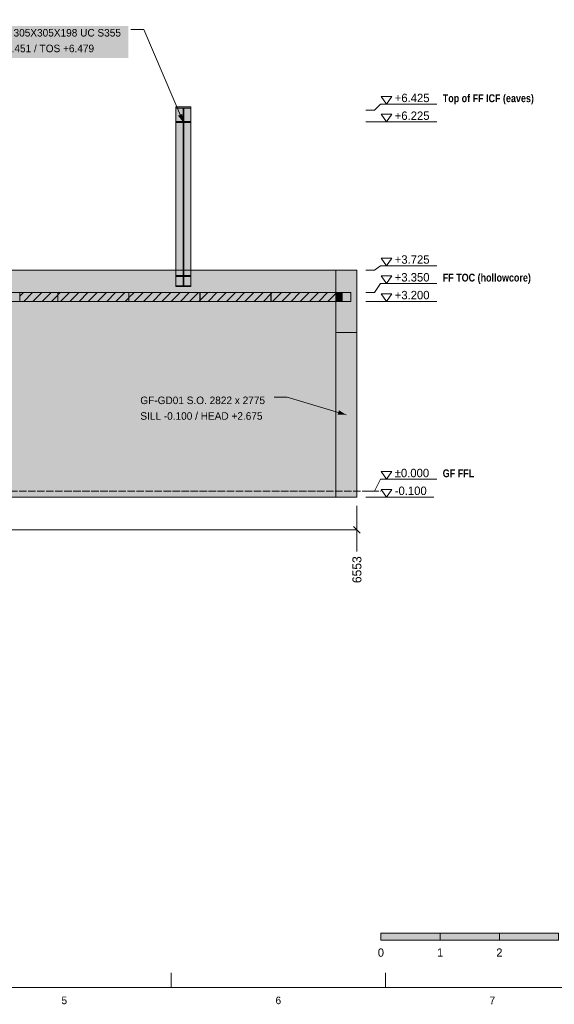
# Model space of a CAD drawing. Header units: millimetres. Extents: x 17 to 413, y 4 to 292.
# Tile 2 of 4: x 175 to 265, y 4 to 170. Entities that reach past the tile are written whole.
import ezdxf
from ezdxf.enums import TextEntityAlignment as Align

# ---------------------------------------------------------------- set-up
doc = ezdxf.new("R2010")
doc.units = ezdxf.units.MM
doc.linetypes.add('DASHED', pattern=[1.524, 1.27, -0.254])
for name, color, linetype in [('FILL-EPS', 7, 'Continuous'), ('FILL-INK', 7, 'Continuous'), ('FILL-LIGHT', 7, 'Continuous'), ('FILL-STEEL', 7, 'Continuous'), ('FILL-WHITE', 7, 'Continuous'), ('LINE-CORE', 7, 'Continuous'), ('LINE-INK', 7, 'Continuous'), ('LINE-STEEL-DASH', 7, 'DASHED'), ('LINE-STEEL_GREY', 7, 'Continuous'), ('TEXT-INK', 7, 'Continuous'), ('TEXT-STEEL', 7, 'Continuous'), ('TEXT-STEEL_GREY', 7, 'Continuous')]:
    doc.layers.add(name, color=color, linetype=linetype)
doc.styles.add('OpenSansCondensed-Bold', font='OpenSansCondensed-Bold.ttf')

msp = doc.modelspace()

# ---------------------------------------------------------------- hatches: boundary and pattern name
at = {"layer": 'FILL-EPS', "true_color": 0xccffff}
h = msp.add_hatch(color=7, dxfattribs=at)
h.dxf.hatch_style = 1
h.paths.add_polyline_path([(229.06, 122.7), (230.92, 122.7), (230.92, 123.81), (230.92, 124.22), (230.24, 124.22), (228.38, 124.22), (228.38, 126.96), (228.38, 127.96), (229.34, 127.96), (231.94, 127.96), (231.94, 118.48), (231.94, 117.46), (231.56, 117.46), (228.38, 117.46), (228.38, 121.19), (228.38, 122.7)])
at = {"layer": 'FILL-INK', "true_color": 0x1a1a1f}
h = msp.add_hatch(color=250, dxfattribs=at)
h.dxf.hatch_style = 1
h.paths.add_polyline_path([(202.66, 152.89), (201.76, 154.03), (202.46, 154.33)])
h = msp.add_hatch(color=250, dxfattribs=at)
h.dxf.hatch_style = 1
h.paths.add_polyline_path([(230.16, 103.58), (228.71, 103.62), (228.92, 104.35)])
at = {"layer": 'FILL-INK', "true_color": 0x14141a}
h = msp.add_hatch(color=250, dxfattribs=at)
h.dxf.hatch_style = 1
h.paths.add_polyline_path([(236, 15), (246, 15), (246, 16.2), (236, 16.2)])
h = msp.add_hatch(color=250, dxfattribs=at)
h.dxf.hatch_style = 1
h.paths.add_polyline_path([(256, 15), (266, 15), (266, 16.2), (256, 16.2)])
at = {"layer": 'FILL-LIGHT', "true_color": 0xcccccf}
h = msp.add_hatch(color=254, dxfattribs=at)
h.dxf.hatch_style = 1
h.paths.add_polyline_path([(176.84, 124.21), (181.45, 124.21), (181.45, 123.13), (181.45, 122.71), (179.65, 122.71), (175.04, 122.71), (175.04, 123.79), (175.04, 124.21)])
h = msp.add_hatch(color=254, dxfattribs=at)
h.dxf.hatch_style = 1
h.paths.add_polyline_path([(184.84, 124.21), (193.45, 124.21), (193.45, 123.13), (193.45, 122.71), (190.09, 122.71), (181.48, 122.71), (181.48, 123.79), (181.48, 124.21)])
h = msp.add_hatch(color=254, dxfattribs=at)
h.dxf.hatch_style = 1
h.paths.add_polyline_path([(196.84, 124.21), (205.45, 124.21), (205.45, 123.13), (205.45, 122.71), (202.09, 122.71), (193.48, 122.71), (193.48, 123.79), (193.48, 124.21)])
h = msp.add_hatch(color=254, dxfattribs=at)
h.dxf.hatch_style = 1
h.paths.add_polyline_path([(217.45, 124.21), (217.45, 123.13), (217.45, 122.71), (214.09, 122.71), (205.48, 122.71), (205.48, 123.79), (205.48, 124.21), (208.84, 124.21)])
h = msp.add_hatch(color=254, dxfattribs=at)
h.dxf.hatch_style = 1
h.paths.add_polyline_path([(229.45, 124.21), (229.45, 123.13), (229.45, 122.71), (226.09, 122.71), (217.48, 122.71), (217.48, 123.79), (217.48, 124.21), (220.84, 124.21)])
at = {"layer": 'FILL-STEEL', "true_color": 0x0d2973}
h = msp.add_hatch(color=166, dxfattribs=at)
h.dxf.hatch_style = 1
h.paths.add_polyline_path([(203.05, 152.89), (201.38, 152.89), (201.38, 153.01), (201.38, 153.07), (201.82, 153.07), (202.61, 153.07), (202.61, 154.38), (202.61, 155.32), (202.09, 155.32), (201.38, 155.32), (201.38, 155.42), (201.38, 155.5), (202.47, 155.5), (203.94, 155.5), (203.94, 155.4), (203.94, 155.32), (203.43, 155.32), (202.71, 155.32), (202.71, 153.87), (202.71, 153.07), (203.15, 153.07), (203.94, 153.07), (203.94, 152.96), (203.94, 152.89)])
at = {"layer": 'FILL-WHITE', "true_color": 0xffffff}
h = msp.add_hatch(color=7, dxfattribs=at)
h.dxf.hatch_style = 1
h.paths.add_polyline_path([(167.37, 163.77), (193.37, 163.77), (193.37, 169.16), (167.37, 169.16)])
h = msp.add_hatch(color=7, dxfattribs=at)
h.dxf.hatch_style = 1
h.paths.add_polyline_path([(201.37, 155.5), (201.37, 155.5), (201.38, 155.5), (203.94, 155.5), (203.94, 155.32), (202.71, 155.32), (201.38, 155.32), (201.38, 155.5), (201.37, 155.5)])
h = msp.add_hatch(color=7, dxfattribs=at)
h.dxf.hatch_style = 1
h.paths.add_polyline_path([(203.94, 155.5), (203.94, 127.06), (201.38, 127.06), (201.38, 155.5)])
h = msp.add_hatch(color=7, dxfattribs=at)
h.dxf.hatch_style = 1
h.paths.add_polyline_path([(202.61, 155.32), (202.61, 126.93), (201.38, 126.93), (201.38, 155.32)])
h = msp.add_hatch(color=7, dxfattribs=at)
h.dxf.hatch_style = 1
h.paths.add_polyline_path([(202.61, 153.07), (202.61, 155.32), (202.71, 155.32), (202.71, 153.07)])
h = msp.add_hatch(color=7, dxfattribs=at)
h.dxf.hatch_style = 1
h.paths.add_polyline_path([(203.94, 155.32), (203.94, 126.93), (202.71, 126.93), (202.71, 155.32)])
h = msp.add_hatch(color=7, dxfattribs=at)
h.dxf.hatch_style = 1
h.paths.add_polyline_path([(201.37, 152.89), (201.38, 152.89), (201.38, 153.07), (202.71, 153.07), (203.94, 153.07), (203.94, 152.89), (201.38, 152.89), (201.37, 152.89), (201.37, 152.89)])
h = msp.add_hatch(color=7, dxfattribs=at)
h.dxf.hatch_style = 1
h.paths.add_polyline_path([(202.61, 153.07), (202.61, 125.34), (201.38, 125.34), (201.38, 153.07)])
h = msp.add_hatch(color=7, dxfattribs=at)
h.dxf.hatch_style = 1
h.paths.add_polyline_path([(201.38, 125.21), (201.38, 152.89), (203.94, 152.89), (203.94, 125.21)])
h = msp.add_hatch(color=7, dxfattribs=at)
h.dxf.hatch_style = 1
h.paths.add_polyline_path([(203.94, 153.07), (203.94, 125.34), (202.71, 125.34), (202.71, 153.07)])
h = msp.add_hatch(color=7, dxfattribs=at)
h.dxf.hatch_style = 1
h.paths.add_polyline_path([(228.38, 127.96), (228.38, 89.71), (163.86, 89.71), (163.86, 114.46), (154.76, 114.46), (154.76, 89.71), (116.61, 89.71), (116.61, 114.46), (107.51, 114.46), (107.51, 89.71), (107.12, 89.71), (107.12, 127.96)])
h = msp.add_hatch(color=7, dxfattribs=at)
h.dxf.hatch_style = 1
h.paths.add_polyline_path([(228.38, 127.96), (228.38, 124.22), (107.12, 124.22), (107.12, 127.96)])
h = msp.add_hatch(color=7, dxfattribs=at)
h.dxf.hatch_style = 1
h.paths.add_polyline_path([(228.38, 127.96), (231.94, 127.96), (231.94, 89.71), (228.38, 89.71)])
h = msp.add_hatch(color=7, dxfattribs=at)
h.dxf.hatch_style = 1
h.paths.add_polyline_path([(228.38, 127.96), (231.94, 127.96), (231.94, 89.71), (231.94, 89.71), (231.94, 89.71), (228.38, 89.71), (228.38, 89.7), (228.38, 89.71), (228.38, 89.71), (228.38, 122.7), (228.38, 122.7), (229.45, 122.7), (229.45, 124.22), (228.38, 124.22), (228.38, 124.22), (228.38, 127.96), (228.38, 127.96), (228.38, 127.96), (228.38, 127.96)])
h = msp.add_hatch(color=7, dxfattribs=at)
h.dxf.hatch_style = 1
h.paths.add_polyline_path([(231.94, 127.96), (231.94, 89.71), (228.38, 89.71), (228.38, 122.7), (230.92, 122.7), (230.92, 124.22), (228.38, 124.22), (228.38, 127.96)])
h = msp.add_hatch(color=7, dxfattribs=at)
h.dxf.hatch_style = 1
h.paths.add_polyline_path([(201.38, 127.06), (201.38, 127.06), (203.94, 127.06), (203.94, 126.93), (202.71, 126.93), (202.71, 125.34), (203.94, 125.34), (203.94, 125.21), (201.38, 125.21), (201.38, 125.34), (202.61, 125.34), (202.61, 126.93), (201.38, 126.93), (201.38, 127.06), (201.37, 127.06), (201.37, 127.06), (201.37, 127.06), (201.37, 127.06)])
h = msp.add_hatch(color=7, dxfattribs=at)
h.dxf.hatch_style = 1
h.paths.add_polyline_path([(228.38, 124.22), (228.38, 124.22), (228.38, 122.7), (107.12, 122.7), (107.12, 124.22)])
h = msp.add_hatch(color=7, dxfattribs=at)
h.dxf.hatch_style = 1
h.paths.add_polyline_path([(229.45, 124.22), (229.45, 122.7), (228.38, 122.7), (228.38, 124.22)])
h = msp.add_hatch(color=7, dxfattribs=at)
h.dxf.hatch_style = 1
h.paths.add_polyline_path([(123.79, 122.7), (123.79, 122.7), (123.8, 122.7), (228.38, 122.7), (228.38, 122.7), (228.38, 89.71), (228.38, 89.71), (163.86, 89.71), (163.86, 114.46), (154.76, 114.46), (154.76, 89.71), (116.61, 89.71), (116.61, 114.46), (107.51, 114.46), (107.51, 89.71), (107.12, 89.71), (107.12, 122.7)])
h = msp.add_hatch(color=7, dxfattribs=at)
h.dxf.hatch_style = 1
h.paths.add_polyline_path([(231.94, 117.46), (231.94, 89.71), (228.38, 89.71), (228.38, 117.46)])
h = msp.add_hatch(color=7, dxfattribs=at)
h.dxf.hatch_style = 1
h.paths.add_polyline_path([(195.09, 101.79), (217.56, 101.79), (217.56, 107.18), (195.09, 107.18)])
h = msp.add_hatch(color=7, dxfattribs=at)
h.dxf.hatch_style = 1
h.paths.add_polyline_path([(246, 15), (256, 15), (256, 16.2), (246, 16.2)])

# ---------------------------------------------------------------- linework, layer by layer
at = {"layer": 'LINE-CORE', "lineweight": 5}
for points in [[(201.37, 155.5), (201.37, 155.5), (201.38, 155.5), (201.38, 155.5), (201.38, 155.5), (203.94, 155.5), (203.94, 155.32), (203.94, 155.32), (202.71, 155.32), (202.71, 155.32), (202.71, 155.32), (201.38, 155.32), (201.38, 155.5), (201.37, 155.5)], [(203.94, 155.5), (203.94, 127.06), (203.94, 127.06), (201.38, 127.06), (201.38, 155.5), (201.38, 155.5)], [(202.61, 155.32), (202.61, 126.93), (201.38, 126.93), (201.38, 155.32)], [(202.61, 153.07), (202.61, 155.32), (202.61, 155.32), (202.71, 155.32), (202.71, 155.32), (202.71, 153.07), (202.71, 153.07), (202.61, 153.07)], [(203.94, 155.32), (203.94, 126.93), (202.71, 126.93), (202.71, 155.32)], [(201.37, 152.89), (201.38, 152.89), (201.38, 153.07), (202.71, 153.07), (202.71, 153.07), (202.71, 153.07), (203.94, 153.07), (203.94, 153.07), (203.94, 152.89), (201.38, 152.89), (201.38, 152.89), (201.38, 152.89), (201.37, 152.89), (201.37, 152.89)], [(202.61, 153.07), (202.61, 125.34), (202.61, 125.34), (202.61, 125.34), (202.61, 125.34), (201.38, 125.34), (201.38, 153.07), (201.38, 153.07)], [(201.38, 125.21), (201.38, 152.89), (203.94, 152.89), (203.94, 152.89), (203.94, 125.21), (201.38, 125.21)], [(203.94, 153.07), (203.94, 125.34), (203.94, 125.34), (203.94, 125.34), (203.94, 125.34), (202.71, 125.34), (202.71, 153.07), (202.71, 153.07)], [(228.38, 127.96), (228.38, 89.71), (163.86, 89.71), (163.86, 114.46), (154.76, 114.46), (154.76, 89.71), (116.61, 89.71), (116.61, 114.46), (107.51, 114.46), (107.51, 89.71), (107.12, 89.71), (107.12, 127.96)], [(228.38, 127.96), (228.38, 124.22), (107.12, 124.22), (107.12, 127.96)], [(228.38, 127.96), (231.94, 127.96), (231.94, 89.71), (228.38, 89.71)], [(228.38, 127.96), (231.94, 127.96), (231.94, 89.71), (231.94, 89.71), (231.94, 89.71), (231.94, 89.71), (228.38, 89.71), (228.38, 89.7), (228.38, 89.71), (228.38, 89.71), (228.38, 122.7), (228.38, 122.7), (228.38, 122.7), (228.38, 122.7), (228.38, 122.7), (229.45, 122.7), (229.45, 124.22), (228.38, 124.22), (228.38, 124.22), (228.38, 124.22), (228.38, 127.96), (228.38, 127.96), (228.38, 127.96), (228.38, 127.96)], [(231.94, 127.96), (231.94, 89.71), (228.38, 89.71), (228.38, 122.7), (230.92, 122.7), (230.92, 124.22), (228.38, 124.22), (228.38, 127.96)], [(201.38, 127.06), (201.38, 127.06), (203.94, 127.06), (203.94, 126.93), (202.71, 126.93), (202.71, 125.34), (203.94, 125.34), (203.94, 125.21), (201.38, 125.21), (201.38, 125.34), (202.61, 125.34), (202.61, 126.93), (201.38, 126.93), (201.38, 127.06), (201.37, 127.06), (201.37, 127.06), (201.37, 127.06), (201.37, 127.06)], [(228.38, 124.22), (228.38, 124.22), (228.38, 122.7), (107.12, 122.7), (107.12, 124.22)], [(229.45, 124.22), (229.45, 122.7), (228.38, 122.7), (228.38, 124.22)], [(123.79, 122.7), (123.79, 122.7), (123.8, 122.7), (228.38, 122.7), (228.38, 122.7), (228.38, 89.71), (228.38, 89.71), (163.86, 89.71), (163.86, 114.46), (154.76, 114.46), (154.76, 89.71), (116.61, 89.71), (116.61, 114.46), (107.51, 114.46), (107.51, 89.71), (107.12, 89.71), (107.12, 122.7)], [(231.94, 117.46), (231.94, 89.71), (231.94, 89.71), (228.38, 89.71), (228.38, 117.46)]]:
    msp.add_lwpolyline(points, close=True, dxfattribs=at)
at = {"layer": 'LINE-INK', "lineweight": 5}
for p, q in [((195.97, 168.56), (193.77, 168.56)), ((202.66, 152.89), (195.97, 168.56)), ((233.44, 154.96), (234.94, 154.96)), ((234.94, 154.96), (235.94, 155.96)), ((235.94, 155.96), (245.44, 155.96)), ((233.44, 152.96), (234.94, 152.96)), ((234.94, 152.96), (235.94, 152.96)), ((235.94, 152.96), (245.44, 152.96)), ((233.44, 127.96), (234.94, 127.96)), ((234.94, 127.96), (235.94, 128.71)), ((235.94, 128.71), (245.44, 128.71)), ((234.94, 124.21), (235.94, 125.71)), ((235.94, 125.71), (245.44, 125.71)), ((233.44, 124.21), (234.94, 124.21)), ((233.44, 122.71), (234.94, 122.71)), ((234.94, 122.71), (235.94, 122.71)), ((235.94, 122.71), (245.44, 122.71)), ((220.16, 106.58), (217.96, 106.58)), ((230.16, 103.58), (220.16, 106.58)), ((234.94, 90.71), (235.94, 92.71)), ((235.94, 92.71), (245.44, 92.71)), ((233.44, 90.71), (234.94, 90.71)), ((233.44, 89.71), (234.94, 89.71)), ((234.94, 89.71), (235.94, 89.71)), ((235.94, 89.71), (244.94, 89.71)), ((231.94, 88.21), (231.94, 82.71)), ((231.38, 84.77), (232.51, 83.64)), ((166.41, 84.21), (231.94, 84.21)), ((231.94, 82.71), (231.94, 81.39)), ((231.94, 81.39), (231.94, 80.51)), ((200.62, 7), (200.62, 9.5)), ((236.75, 7), (236.75, 9.5))]:
    msp.add_line(p, q, dxfattribs=at)
for points in [[(20, 7), (413, 7), (413, 290), (20, 290)], [(236.94, 155.96), (236.04, 157.26), (237.84, 157.26)], [(203.05, 152.89), (201.38, 152.89), (201.38, 153.01), (201.38, 153.07), (201.82, 153.07), (202.61, 153.07), (202.61, 154.38), (202.61, 155.32), (202.09, 155.32), (201.38, 155.32), (201.38, 155.42), (201.38, 155.5), (202.47, 155.5), (203.94, 155.5), (203.94, 155.4), (203.94, 155.32), (203.43, 155.32), (202.71, 155.32), (202.71, 153.87), (202.71, 153.07), (203.15, 153.07), (203.94, 153.07), (203.94, 152.96), (203.94, 152.89)], [(236.94, 152.96), (236.04, 154.26), (237.84, 154.26)], [(236.94, 128.71), (236.04, 130.01), (237.84, 130.01)], [(229.06, 122.7), (230.92, 122.7), (230.92, 123.81), (230.92, 124.22), (230.24, 124.22), (228.38, 124.22), (228.38, 126.96), (228.38, 127.96), (229.34, 127.96), (231.94, 127.96), (231.94, 118.48), (231.94, 117.46), (231.56, 117.46), (228.38, 117.46), (228.38, 121.19), (228.38, 122.7)], [(230.92, 124.22), (230.24, 124.22), (228.38, 124.22), (228.38, 126.96), (228.38, 127.96), (229.34, 127.96), (231.94, 127.96), (231.94, 118.48), (231.94, 117.46), (231.56, 117.46), (228.38, 117.46), (228.38, 121.19), (228.38, 122.7), (229.06, 122.7), (230.92, 122.7), (230.92, 123.81)], [(236.94, 125.71), (236.04, 127.01), (237.84, 127.01)], [(176.84, 124.21), (181.45, 124.21), (181.45, 123.13), (181.45, 122.71), (179.65, 122.71), (175.04, 122.71), (175.04, 123.79), (175.04, 124.21)], [(184.84, 124.21), (193.45, 124.21), (193.45, 123.13), (193.45, 122.71), (190.09, 122.71), (181.48, 122.71), (181.48, 123.79), (181.48, 124.21)], [(196.84, 124.21), (205.45, 124.21), (205.45, 123.13), (205.45, 122.71), (202.09, 122.71), (193.48, 122.71), (193.48, 123.79), (193.48, 124.21)], [(217.45, 124.21), (217.45, 123.13), (217.45, 122.71), (214.09, 122.71), (205.48, 122.71), (205.48, 123.79), (205.48, 124.21), (208.84, 124.21)], [(229.45, 124.21), (229.45, 123.13), (229.45, 122.71), (226.09, 122.71), (217.48, 122.71), (217.48, 123.79), (217.48, 124.21), (220.84, 124.21)], [(236.94, 122.71), (236.04, 124.01), (237.84, 124.01)], [(236.94, 92.71), (236.04, 94.01), (237.84, 94.01)], [(236.94, 89.71), (236.04, 91.01), (237.84, 91.01)], [(236, 15), (246, 15), (246, 16.2), (236, 16.2)], [(246, 15), (256, 15), (256, 16.2), (246, 16.2)], [(256, 15), (266, 15), (266, 16.2), (256, 16.2)]]:
    msp.add_lwpolyline(points, close=True, dxfattribs=at)
at = {"layer": 'LINE-STEEL-DASH', "lineweight": 5}
msp.add_line((72.81, 90.71), (235.94, 90.71), dxfattribs=at)
at = {"layer": 'LINE-STEEL_GREY', "lineweight": 5}
for p, q in [((175.04, 123.59), (175.66, 124.21)), ((175.72, 122.71), (177.22, 124.21)), ((177.27, 122.71), (178.77, 124.21)), ((178.83, 122.71), (180.33, 124.21)), ((180.38, 122.71), (181.45, 123.78)), ((181.48, 123.81), (181.88, 124.21)), ((181.94, 122.71), (183.44, 124.21)), ((183.49, 122.71), (184.99, 124.21)), ((185.05, 122.71), (186.55, 124.21)), ((186.61, 122.71), (188.11, 124.21)), ((188.16, 122.71), (189.66, 124.21)), ((189.72, 122.71), (191.22, 124.21)), ((191.27, 122.71), (192.77, 124.21)), ((192.83, 122.71), (193.45, 123.33)), ((193.48, 123.36), (194.33, 124.21)), ((194.38, 122.71), (195.88, 124.21)), ((195.94, 122.71), (197.44, 124.21)), ((197.49, 122.71), (198.99, 124.21)), ((199.05, 122.71), (200.55, 124.21)), ((200.61, 122.71), (202.11, 124.21)), ((202.16, 122.71), (203.66, 124.21)), ((203.72, 122.71), (205.22, 124.21)), ((205.27, 122.71), (205.45, 122.88)), ((205.48, 122.91), (206.77, 124.21)), ((206.83, 122.71), (208.33, 124.21)), ((208.38, 122.71), (209.88, 124.21)), ((209.94, 122.71), (211.44, 124.21)), ((211.5, 122.71), (213, 124.21)), ((213.05, 122.71), (214.55, 124.21)), ((214.61, 122.71), (216.11, 124.21)), ((216.16, 122.71), (217.45, 124)), ((217.48, 124.03), (217.66, 124.21)), ((217.72, 122.71), (219.22, 124.21)), ((219.27, 122.71), (220.77, 124.21)), ((220.83, 122.71), (222.33, 124.21)), ((222.39, 122.71), (223.89, 124.21)), ((223.94, 122.71), (225.44, 124.21)), ((225.5, 122.71), (227, 124.21)), ((227.05, 122.71), (228.55, 124.21)), ((228.61, 122.71), (229.45, 123.55))]:
    msp.add_line(p, q, dxfattribs=at)

# ---------------------------------------------------------------- texts
at = {"layer": 'TEXT-INK'}
for s, height, p in [('RF-S25 305X305X198 UC S355', 1.27, (167.67, 167.37)), ('BOS +3.451 / TOS +6.479', 1.27, (167.67, 164.73)), ('+6.425', 1.422, (238.34, 156.31)), ('+6.225', 1.422, (238.34, 153.31)), ('+3.725', 1.422, (238.34, 129.06)), ('+3.350', 1.422, (238.34, 126.06)), ('+3.200', 1.422, (238.34, 123.06)), ('GF-GD01 S.O. 2822 x 2775', 1.27, (195.39, 105.39)), ('SILL -0.100 / HEAD +2.675', 1.27, (195.39, 102.75)), ('±0.000', 1.422, (238.34, 93.06)), ('-0.100', 1.422, (238.34, 90.06))]:
    msp.add_text(s, height=height, dxfattribs=at).set_placement(p)
msp.add_text('6553', height=1.524, rotation=90, dxfattribs=at).set_placement((232.71, 75.2))
for s, p in [('0', (236, 12.2)), ('1', (246, 12.2)), ('2', (256, 12.2))]:
    msp.add_text(s, height=1.4, dxfattribs=at).set_placement(p, align=Align.CENTER)
at = {"layer": 'TEXT-STEEL', "style": 'OpenSansCondensed-Bold'}
for s, height, p in [('Top of FF ICF (eaves)', 1.3208, (246.44, 156.31)), ('FF TOC (hollowcore)', 1.3208, (246.44, 126.06)), ('GF FFL', 1.321, (246.44, 93.06))]:
    msp.add_text(s, height=height, dxfattribs=at).set_placement(p)
at = {"layer": 'TEXT-STEEL_GREY'}
for s, p in [('5', (182.56, 4.2)), ('6', (218.69, 4.2)), ('7', (254.81, 4.2))]:
    msp.add_text(s, height=1.27, dxfattribs=at).set_placement(p, align=Align.CENTER)

doc.saveas('drawing.dxf')
